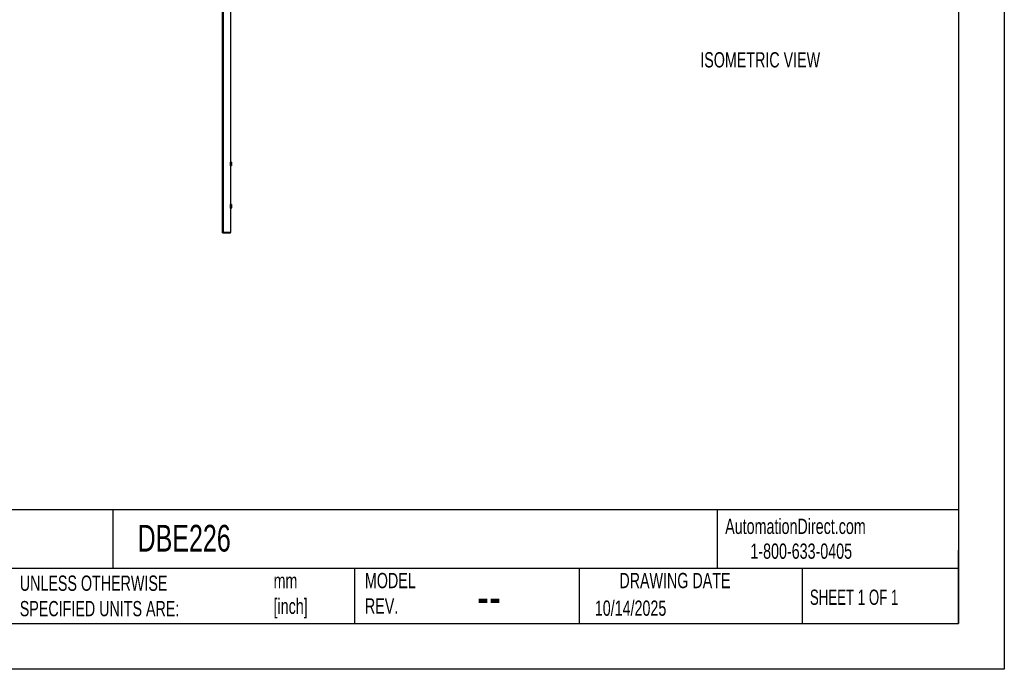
# Model space of a CAD drawing. Header units: millimetres. Extents: x 0 to 5588, y 0 to 4318.
# Tile 22 of 37: x 2857 to 5588, y 0 to 1801. Entities that reach past the tile are written whole.
import ezdxf

# ---------------------------------------------------------------- set-up
doc = ezdxf.new("R2010")
doc.units = ezdxf.units.MM
doc.header["$LTSCALE"] = 20
doc.layers.add('DIMENSIONS', color=140, linetype='Continuous', lineweight=25)
doc.layers.add('TEXT', color=140, linetype='Continuous', lineweight=25)
doc.styles.add('SLDTEXTSTYLE0', font='TXT', dxfattribs={"width": 0.7})
doc.styles.add('SLDTEXTSTYLE1', font='TXT', dxfattribs={"width": 0.65})

msp = doc.modelspace()

# ---------------------------------------------------------------- linework, layer by layer
at = {"color": 7, "linetype": 'Continuous'}
for p, q in [((5588.05, 4318.05), (5588.05, 0.05)), ((5588.05, 0.05), (0.05, 0.05))]:
    msp.add_line(p, q, dxfattribs=at)
for p, q in [((3419.45, 1211.24), (3419.45, 3391.24)), ((3421.45, 3391.24), (3421.45, 1211.24)), ((3441.45, 3391.24), (3441.45, 1211.24)), ((3441.89, 1406.24), (3441.45, 1406.24)), ((3441.45, 1406.24), (3444.45, 1406.24)), ((3441.89, 1406.24), (3444, 1406.24)), ((3441.89, 1401.24), (3444, 1401.24)), ((3441.89, 1396.24), (3444.01, 1396.24)), ((3444.45, 1406.24), (3444, 1406.24)), ((3444.45, 1403.9), (3444.45, 1406.24)), ((3444.45, 1406.24), (3444.45, 1406.24)), ((3444.45, 1406.24), (3444.45, 1406.24)), ((3444.45, 1403.9), (3444.45, 1403.58)), ((3444.45, 1398.9), (3444.45, 1403.58)), ((3444.45, 1398.9), (3444.45, 1398.58)), ((3444.45, 1396.24), (3444.45, 1398.58)), ((3441.89, 1288.74), (3441.45, 1288.74)), ((3441.45, 1288.74), (3444.45, 1288.74)), ((3441.89, 1288.74), (3444, 1288.74)), ((3441.89, 1283.74), (3444, 1283.74)), ((3444.45, 1288.74), (3444, 1288.74)), ((3444.45, 1286.4), (3444.45, 1288.74)), ((3444.45, 1288.74), (3444.45, 1288.74)), ((3444.45, 1288.74), (3444.45, 1288.74)), ((3444.45, 1286.4), (3444.45, 1286.08)), ((3444.45, 1281.4), (3444.45, 1286.08)), ((3441.89, 1278.74), (3444.01, 1278.74)), ((3444.45, 1281.4), (3444.45, 1281.08)), ((3444.45, 1278.74), (3444.45, 1281.08)), ((3421.45, 1211.24), (3419.45, 1211.24)), ((3421.45, 1211.24), (3441.45, 1211.24)), ((3421.45, 1209.24), (3421.45, 1211.24)), ((3441.45, 1211.24), (3421.45, 1211.24)), ((3441.45, 1209.24), (3421.45, 1209.24)), ((3441.45, 1209.24), (3441.45, 1211.24))]:
    msp.add_line(p, q)
for points, knots in [([(3441.45, 1403.9), (3441.45, 1403.98), (3441.46, 1404.14), (3441.48, 1404.37), (3441.5, 1404.61), (3441.54, 1404.84), (3441.6, 1405.2), (3441.71, 1405.66), (3441.83, 1406.05), (3441.89, 1406.24)], [0, 0, 0, 0, 0.0990508, 0.197952, 0.2973461, 0.3978513, 0.5000532, 0.7455158, 1, 1, 1, 1]), ([(3441.89, 1401.24), (3441.86, 1401.34), (3441.8, 1401.53), (3441.72, 1401.82), (3441.64, 1402.11), (3441.57, 1402.44), (3441.51, 1402.79), (3441.47, 1403.19), (3441.45, 1403.45), (3441.45, 1403.58)], [0, 0, 0, 0, 0.129097, 0.2552851, 0.3791546, 0.5013745, 0.6701244, 0.8353896, 1, 1, 1, 1]), ([(3441.45, 1398.9), (3441.45, 1398.98), (3441.46, 1399.14), (3441.48, 1399.37), (3441.5, 1399.61), (3441.54, 1399.84), (3441.6, 1400.19), (3441.71, 1400.66), (3441.83, 1401.04), (3441.89, 1401.24)], [0, 0, 0, 0, 0.0990498, 0.19795, 0.2973433, 0.3978482, 0.5000502, 0.7455131, 1, 1, 1, 1]), ([(3441.89, 1396.24), (3441.86, 1396.34), (3441.8, 1396.53), (3441.72, 1396.83), (3441.64, 1397.11), (3441.57, 1397.44), (3441.51, 1397.79), (3441.47, 1398.19), (3441.45, 1398.45), (3441.45, 1398.58)], [0, 0, 0, 0, 0.1290936, 0.2552808, 0.3791518, 0.5013754, 0.6701231, 0.8353889, 1, 1, 1, 1]), ([(3444, 1406.24), (3444.04, 1406.14), (3444.1, 1405.95), (3444.18, 1405.65), (3444.26, 1405.37), (3444.33, 1405.04), (3444.39, 1404.69), (3444.43, 1404.29), (3444.44, 1404.03), (3444.45, 1403.9)], [0, 0, 0, 0, 0.1290959, 0.25528373, 0.37915368, 0.50137473, 0.67012388, 0.83538935, 1, 1, 1, 1]), ([(3444.45, 1403.58), (3444.45, 1403.5), (3444.44, 1403.34), (3444.42, 1403.11), (3444.4, 1402.87), (3444.36, 1402.63), (3444.3, 1402.28), (3444.19, 1401.82), (3444.07, 1401.43), (3444, 1401.24)], [0, 0, 0, 0, 0.0990504, 0.1979512, 0.2973449, 0.3978502, 0.5000525, 0.745514, 1, 1, 1, 1]), ([(3444, 1401.24), (3444.04, 1401.14), (3444.1, 1400.95), (3444.18, 1400.65), (3444.26, 1400.37), (3444.33, 1400.04), (3444.39, 1399.69), (3444.43, 1399.29), (3444.44, 1399.03), (3444.45, 1398.9)], [0, 0, 0, 0, 0.1290969, 0.255285, 0.3791545, 0.5013746, 0.6701246, 0.8353898, 1, 1, 1, 1]), ([(3444.45, 1398.58), (3444.45, 1398.5), (3444.44, 1398.34), (3444.42, 1398.11), (3444.4, 1397.87), (3444.36, 1397.63), (3444.3, 1397.28), (3444.19, 1396.82), (3444.07, 1396.44), (3444.01, 1396.24)], [0, 0, 0, 0, 0.099051, 0.1979526, 0.297347, 0.3978519, 0.5000525, 0.7455186, 1, 1, 1, 1]), ([(3441.45, 1286.4), (3441.45, 1286.48), (3441.46, 1286.64), (3441.48, 1286.87), (3441.5, 1287.11), (3441.54, 1287.34), (3441.6, 1287.7), (3441.71, 1288.16), (3441.83, 1288.55), (3441.89, 1288.74)], [0, 0, 0, 0, 0.0990508, 0.197952, 0.2973461, 0.3978513, 0.5000532, 0.7455158, 1, 1, 1, 1]), ([(3441.89, 1283.74), (3441.86, 1283.84), (3441.8, 1284.03), (3441.72, 1284.32), (3441.64, 1284.61), (3441.57, 1284.94), (3441.51, 1285.29), (3441.47, 1285.69), (3441.45, 1285.95), (3441.45, 1286.08)], [0, 0, 0, 0, 0.129097, 0.2552851, 0.3791546, 0.5013745, 0.6701244, 0.8353896, 1, 1, 1, 1]), ([(3441.45, 1281.4), (3441.45, 1281.48), (3441.46, 1281.64), (3441.48, 1281.87), (3441.5, 1282.11), (3441.54, 1282.34), (3441.6, 1282.69), (3441.71, 1283.16), (3441.83, 1283.54), (3441.89, 1283.74)], [0, 0, 0, 0, 0.09904981, 0.19795001, 0.29734333, 0.39784816, 0.50005018, 0.74551308, 1, 1, 1, 1]), ([(3444, 1288.74), (3444.04, 1288.64), (3444.1, 1288.45), (3444.18, 1288.15), (3444.26, 1287.87), (3444.33, 1287.54), (3444.39, 1287.19), (3444.43, 1286.79), (3444.44, 1286.53), (3444.45, 1286.4)], [0, 0, 0, 0, 0.1290959, 0.2552837, 0.3791537, 0.5013747, 0.6701239, 0.8353894, 1, 1, 1, 1]), ([(3444.45, 1286.08), (3444.45, 1286), (3444.44, 1285.84), (3444.42, 1285.61), (3444.4, 1285.37), (3444.36, 1285.13), (3444.3, 1284.78), (3444.19, 1284.32), (3444.07, 1283.93), (3444, 1283.74)], [0, 0, 0, 0, 0.0990504, 0.1979512, 0.2973449, 0.3978502, 0.5000525, 0.745514, 1, 1, 1, 1]), ([(3444, 1283.74), (3444.04, 1283.64), (3444.1, 1283.45), (3444.18, 1283.15), (3444.26, 1282.87), (3444.33, 1282.54), (3444.39, 1282.19), (3444.43, 1281.79), (3444.44, 1281.53), (3444.45, 1281.4)], [0, 0, 0, 0, 0.1290969, 0.255285, 0.3791545, 0.5013746, 0.6701246, 0.8353898, 1, 1, 1, 1]), ([(3441.89, 1278.74), (3441.86, 1278.84), (3441.8, 1279.03), (3441.72, 1279.33), (3441.64, 1279.61), (3441.57, 1279.94), (3441.51, 1280.29), (3441.47, 1280.69), (3441.45, 1280.95), (3441.45, 1281.08)], [0, 0, 0, 0, 0.12909355, 0.25528082, 0.37915185, 0.50137539, 0.67012306, 0.83538892, 1, 1, 1, 1]), ([(3444.45, 1281.08), (3444.45, 1281), (3444.44, 1280.84), (3444.42, 1280.61), (3444.4, 1280.37), (3444.36, 1280.13), (3444.3, 1279.78), (3444.19, 1279.32), (3444.07, 1278.94), (3444.01, 1278.74)], [0, 0, 0, 0, 0.099051, 0.1979526, 0.297347, 0.3978519, 0.5000525, 0.7455186, 1, 1, 1, 1]), ([(3419.45, 1211.24), (3419.45, 1211.24), (3419.5, 1211.24), (3419.7, 1211.24), (3419.85, 1211.24), (3420.22, 1211.24), (3420.44, 1211.24), (3420.93, 1211.24), (3421.19, 1211.24), (3421.45, 1211.24)], [0, 0, 0, 0, 0.25, 0.25, 0.5, 0.5, 0.75, 0.75, 1, 1, 1, 1]), ([(3421.45, 1209.24), (3421.19, 1209.24), (3420.93, 1209.29), (3420.44, 1209.49), (3420.22, 1209.64), (3419.85, 1210.01), (3419.7, 1210.23), (3419.5, 1210.72), (3419.45, 1210.98), (3419.45, 1211.24)], [0, 0, 0, 0, 0.25, 0.25, 0.5, 0.5, 0.75, 0.75, 1, 1, 1, 1])]:
    msp.add_open_spline(points, degree=3, knots=knots)
for points in [[(3441.89, 1406.24), (3441.64, 1406.24), (3441.47, 1406.24), (3441.45, 1406.24)], [(3441.45, 1406.24), (3441.47, 1406.24), (3441.64, 1406.24), (3441.89, 1406.24)], [(3441.45, 1396.24), (3441.47, 1396.24), (3441.64, 1396.24), (3441.89, 1396.24)], [(3444.45, 1406.24), (3444.43, 1406.24), (3444.26, 1406.24), (3444, 1406.24)], [(3444, 1406.24), (3444.26, 1406.24), (3444.43, 1406.24), (3444.45, 1406.24)], [(3444.01, 1396.24), (3444.26, 1396.24), (3444.43, 1396.24), (3444.45, 1396.24)], [(3441.89, 1288.74), (3441.64, 1288.74), (3441.47, 1288.74), (3441.45, 1288.74)], [(3441.45, 1288.74), (3441.47, 1288.74), (3441.64, 1288.74), (3441.89, 1288.74)], [(3444.45, 1288.74), (3444.43, 1288.74), (3444.26, 1288.74), (3444, 1288.74)], [(3444, 1288.74), (3444.26, 1288.74), (3444.43, 1288.74), (3444.45, 1288.74)], [(3441.45, 1278.74), (3441.47, 1278.74), (3441.64, 1278.74), (3441.89, 1278.74)], [(3444.01, 1278.74), (3444.26, 1278.74), (3444.43, 1278.74), (3444.45, 1278.74)], [(3421.45, 1211.24), (3421.45, 1211.24), (3421.45, 1211.24), (3421.45, 1211.24)]]:
    msp.add_open_spline(points, degree=3)
at = {"layer": 'TEXT'}
for p, q in [((5461, 4191), (5461, 127)), ((5461, 442.52), (127, 442.52)), ((3115.18, 442.52), (3115.18, 279.4)), ((4791.51, 442.52), (4791.51, 279.4)), ((5461, 127), (5461, 330.2)), ((5461, 279.4), (127, 279.4)), ((3786.01, 279.4), (3786.01, 127)), ((4409.31, 279.4), (4409.31, 127)), ((5026.97, 279.4), (5026.97, 127)), ((127, 127), (5461, 127))]:
    msp.add_line(p, q, dxfattribs=at)

# ---------------------------------------------------------------- texts
at = {"color": 179, "linetype": 'Continuous', "lineweight": 18, "char_height": 42.3333, "attachment_point": 1, "style": 'SLDTEXTSTYLE0'}
for s, insert in [('AutomationDirect.com', (4813.9, 417.53)), ('1-800-633-0405', (4883.83, 348.74))]:
    msp.add_mtext(s, dxfattribs=dict(at, insert=insert))
at = {"layer": 'DIMENSIONS', "insert": (4744.81, 1710.86), "char_height": 42.3333, "attachment_point": 1, "style": 'SLDTEXTSTYLE0'}
msp.add_mtext('ISOMETRIC VIEW', dxfattribs=at)
at = {"layer": 'TEXT'}
for s, insert, char_height, attachment_point, style in [('DBE226', (3184.15, 400.47), 74.083, 1, 'SLDTEXTSTYLE0'), ('UNLESS OTHERWISE ^JSPECIFIED UNITS ARE:', (2857.38, 259.93), 42.3333, 1, 'SLDTEXTSTYLE0'), ('mm^J[inch]', (3561.28, 266.58), 42.333, 1, 'SLDTEXTSTYLE0'), ('MODEL ^JREV.', (3814.67, 267.28), 42.3333, 1, 'SLDTEXTSTYLE0'), ('DRAWING DATE', (4674.51, 267.28), 42.3333, 2, 'SLDTEXTSTYLE0'), ('SHEET 1 OF 1', (5048.83, 221.03), 42.3333, 1, 'SLDTEXTSTYLE1'), ('--', (4125.96, 254.69), 105.833, 1, 'SLDTEXTSTYLE0'), ('10/14/2025', (4452.26, 190.74), 42.333, 1, 'SLDTEXTSTYLE0')]:
    msp.add_mtext(s, dxfattribs=dict(at, insert=insert, char_height=char_height, attachment_point=attachment_point, style=style))

doc.saveas('drawing.dxf')
